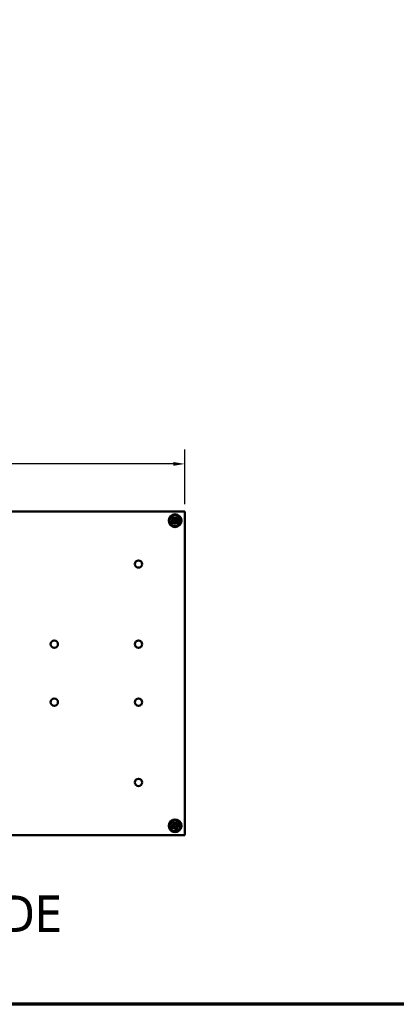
# Model space of a CAD drawing. Header units: millimetres. Extents: x 32 to 2127, y 63 to 1334.
# Tile 10 of 16: x 1334 to 1540, y 63 to 602. Entities that reach past the tile are written whole.
import ezdxf

# ---------------------------------------------------------------- set-up
doc = ezdxf.new("R2010")
doc.units = ezdxf.units.MM
doc.header["$LTSCALE"] = 2.5
for name, color, linetype, lineweight in [('Border (ANSI)', 7, 'Continuous', 70), ('Dimension (ANSI)', 7, 'Continuous', 25), ('Symbol (ANSI)', 7, 'Continuous', 25), ('Visible (ANSI)', 7, 'Continuous', 50)]:
    doc.layers.add(name, color=color, linetype=linetype, lineweight=lineweight)
doc.styles.add('Label Text (ANSI)', font='tahoma.ttf')
doc.styles.add('Note Text (ANSI)', font='tahoma.ttf')
doc.dimstyles.new('Default - mm (ANSI)', dxfattribs={"dimscale": 2.5, "dimtxt": 5, "dimasz": 2.5, "dimexe": 3.175, "dimexo": 1.6002, "dimgap": 0.8, "dimtad": 0, "dimtih": 1, "dimtoh": 1, "dimrnd": 1e-08, "dimzin": 0, "dimdsep": 46, "dimtxsty": 'Note Text (ANSI)', "dimcen": 0.09, "dimdle": 10, "dimclrd": 256, "dimclre": 256, "dimclrt": 256, "dimadec": 1, "dimazin": 0, "dimtfac": 0.6096, "dimtofl": 0, "dimtmove": 0, "dimatfit": 3, "dimldrblk": 'Filled-1', "dimfxl": 1, "dimtolj": 1, "dimtzin": 0, "dimlwd": -1, "dimlwe": -1, "dimarcsym": 0})

# ---------------------------------------------------------------- blocks, each defined once
blk = doc.blocks.new('*D15')
at = {"layer": 'Defpoints', "color": 0, "transparency": 16777216}
for p in [(1424.59, 359.14), (967.41, 333.14), (1424.59, 333.15)]:
    blk.add_point(p, dxfattribs=at)
at = {"layer": 'Dimension (ANSI)', "transparency": 16777216}
for p, q in [((967.41, 337.14), (967.41, 367.08)), ((1424.59, 337.15), (1424.59, 367.08)), ((973.66, 359.14), (1143.87, 359.14)), ((1418.34, 359.14), (1238.55, 359.14))]:
    blk.add_line(p, q, dxfattribs=at)
for points in [[(973.66, 360.18), (973.66, 358.1), (967.41, 359.14)], [(1418.34, 360.18), (1418.34, 358.1), (1424.59, 359.14)]]:
    blk.add_solid(points, dxfattribs=at)
at = {"layer": 'Dimension (ANSI)', "transparency": 16777216, "char_height": 12.5, "attachment_point": 5, "style": 'Note Text (ANSI)'}
for s, insert in [('\\A1; 457.18 mm', (1191.21, 367.68)), ('\\A1;[17.999 in]', (1191.21, 348.96))]:
    blk.add_mtext(s, dxfattribs=dict(at, insert=insert))
blk = doc.blocks.new('Filled-1')
at = {"color": 0}
for p, q in [((0, 0), (-1, 0.333)), ((-1, 0.333), (-1, -0.333)), ((-1, 0), (0, 0)), ((-1, -0.333), (0, 0))]:
    blk.add_line(p, q, dxfattribs=at)
at = {"color": 0, "flags": 128}
blk.add_lwpolyline([(-1, -0.333), (0, 0), (-1, 0.333), (-1, -0.333)], dxfattribs=at)
at = {"color": 0}
blk.add_solid([(-1, -0.333), (0, 0), (-1, 0.333), (-1, -0.333)], dxfattribs=at)
blk = doc.blocks.new('Borders Default Border')
at = {"layer": 'Border (ANSI)', "flags": 128}
blk.add_lwpolyline([(12.7, 25.4), (12.7, 533.4), (850.9, 533.4), (850.9, 25.4), (12.7, 25.4)], dxfattribs=at)

msp = doc.modelspace()

# ---------------------------------------------------------------- linework, layer by layer
at = {"layer": 'Visible (ANSI)'}
for p, q in [((967.4143, 333.1531), (1424.5943, 333.1531)), ((1417.3025, 329.245), (1418.3105, 328.5968)), ((1418.0616, 330.03), (1418.7431, 329.0442)), ((1424.5943, 333.1661), (1418.2443, 333.1661)), ((1418.2443, 333.1661), (1418.2443, 333.1531)), ((1418.2703, 328.8145), (1418.4016, 328.7384)), ((1418.6047, 328.9485), (1418.5243, 329.0772)), ((1419.1263, 328.9762), (1419.2247, 330.2444)), ((1419.2247, 330.2444), (1419.3654, 328.9802)), ((1419.2247, 330.2444), (1419.2437, 329.1089)), ((1419.2437, 329.1089), (1419.2482, 328.8376)), ((1420.3942, 330.069), (1419.7461, 329.0609)), ((1419.9637, 329.1012), (1419.8876, 328.9699)), ((1420.0977, 328.7668), (1420.2264, 328.8472)), ((1421.1792, 329.3098), (1420.1934, 328.6283)), ((1424.5943, 333.1661), (1424.5943, 333.1531)), ((1424.5943, 333.1531), (1424.5943, 156.1151)), ((1417.127, 328.0755), (1418.3912, 328.2162)), ((1417.127, 328.0755), (1418.2625, 328.0945)), ((1418.3952, 327.9771), (1417.127, 328.0755)), ((1417.3415, 326.9124), (1418.3273, 327.5939)), ((1418.1264, 326.1533), (1418.7746, 327.1613)), ((1418.2625, 328.0945), (1418.5338, 328.099)), ((1418.423, 327.4555), (1418.2943, 327.3751)), ((1418.557, 327.121), (1418.6331, 327.2523)), ((1419.296, 325.9778), (1419.1553, 327.242)), ((1419.277, 327.1133), (1419.2725, 327.3846)), ((1419.296, 325.9778), (1419.277, 327.1133)), ((1419.3944, 327.246), (1419.296, 325.9778)), ((1420.459, 326.1923), (1419.7775, 327.1781)), ((1419.916, 327.2738), (1419.9964, 327.1451)), ((1420.2582, 328.1278), (1419.9868, 328.1233)), ((1420.2504, 327.4078), (1420.1191, 327.4838)), ((1420.1255, 328.2452), (1421.3936, 328.1468)), ((1421.3936, 328.1468), (1420.1294, 328.0061)), ((1421.2182, 326.9772), (1420.2101, 327.6254)), ((1421.3936, 328.1468), (1420.2582, 328.1278)), ((1417.3567, 162.1207), (1418.5406, 161.6555)), ((1417.3567, 162.1207), (1418.37, 161.6078)), ((1418.4326, 161.4421), (1417.3567, 162.1207)), ((1418.0575, 163.0734), (1418.6468, 162.0298)), ((1418.37, 161.6078), (1418.6121, 161.4853)), ((1418.7127, 162.2411), (1418.7933, 162.1126)), ((1419.071, 162.2036), (1419.0599, 162.355)), ((1419.0951, 163.4136), (1419.2381, 162.2237)), ((1419.5453, 161.9849), (1420.2239, 163.0607)), ((1419.711, 162.0475), (1419.5885, 161.8054)), ((1420.2239, 163.0607), (1419.711, 162.0475)), ((1420.2239, 163.0607), (1419.7587, 161.8769)), ((1421.1766, 162.36), (1420.133, 161.7707)), ((1420.3443, 161.7048), (1420.2158, 161.6241)), ((1417.0039, 160.9919), (1418.1938, 161.1349)), ((1417.3441, 159.9543), (1418.3876, 160.5436)), ((1418.2138, 160.9678), (1418.0625, 160.9567)), ((1418.1763, 160.6095), (1418.3049, 160.6901)), ((1418.2967, 159.2535), (1418.762, 160.4374)), ((1418.9754, 160.3294), (1418.2967, 159.2535)), ((1418.2967, 159.2535), (1418.8096, 160.2667)), ((1418.8096, 160.2667), (1418.9322, 160.5088)), ((1419.4255, 158.9007), (1419.2826, 160.0906)), ((1419.4497, 160.1106), (1419.4608, 159.9593)), ((1419.808, 160.0731), (1419.7273, 160.2017)), ((1420.4632, 159.2409), (1419.8739, 160.2844)), ((1420.1507, 160.7064), (1419.9086, 160.829)), ((1421.164, 160.1935), (1419.9801, 160.6588)), ((1420.0881, 160.8722), (1421.164, 160.1935)), ((1421.164, 160.1935), (1420.1507, 160.7064)), ((1420.3068, 161.3465), (1420.4582, 161.3576)), ((1421.5168, 161.3223), (1420.3269, 161.1794)), ((1424.5943, 156.1151), (1005.5143, 156.1151))]:
    msp.add_line(p, q, dxfattribs=at)
at = {"layer": 'Visible (ANSI)', "flags": 128}
for points in [[(1417.4645, 329.1529), (1417.4602, 329.1547), (1417.4556, 329.1568), (1417.4507, 329.1591), (1417.4456, 329.1616), (1417.4402, 329.1643), (1417.4346, 329.1671), (1417.429, 329.17), (1417.423, 329.1732), (1417.4167, 329.1766), (1417.41, 329.1803), (1417.403, 329.1842), (1417.3958, 329.1883), (1417.3884, 329.1925), (1417.3811, 329.1968), (1417.3738, 329.201), (1417.3665, 329.2053), (1417.3589, 329.2099), (1417.351, 329.2147), (1417.3429, 329.2196), (1417.3347, 329.2247), (1417.3265, 329.2298), (1417.3183, 329.235), (1417.3103, 329.2401), (1417.3025, 329.245)], [(1417.4645, 329.1529), (1417.5075, 329.1348), (1417.5495, 329.1173), (1417.5904, 329.1001), (1417.6304, 329.0834), (1417.6695, 329.067), (1417.7076, 329.051), (1417.7449, 329.0354), (1417.7814, 329.0201), (1417.817, 329.0051), (1417.8518, 328.9905), (1417.8859, 328.9762), (1417.9193, 328.9622), (1417.952, 328.9485), (1417.9839, 328.935), (1418.0152, 328.9219), (1418.0459, 328.909), (1418.0759, 328.8964), (1418.1053, 328.884), (1418.1342, 328.8718), (1418.1625, 328.8599), (1418.1902, 328.8482), (1418.2174, 328.8368), (1418.2441, 328.8255), (1418.2703, 328.8145)], [(1418.0616, 330.03), (1418.0669, 330.0224), (1418.0722, 330.0145), (1418.0776, 330.0065), (1418.083, 329.9985), (1418.0884, 329.9904), (1418.0936, 329.9825), (1418.0986, 329.9748), (1418.1034, 329.9673), (1418.108, 329.9602), (1418.1125, 329.953), (1418.117, 329.9458), (1418.1214, 329.9387), (1418.1258, 329.9316), (1418.1299, 329.9247), (1418.1338, 329.9181), (1418.1375, 329.9119), (1418.1408, 329.9061), (1418.1439, 329.9005), (1418.1469, 329.8951), (1418.1498, 329.8898), (1418.1525, 329.8847), (1418.1549, 329.8799), (1418.1572, 329.8753), (1418.1591, 329.8712)], [(1418.5243, 329.0772), (1418.5124, 329.1029), (1418.5002, 329.1292), (1418.4879, 329.156), (1418.4753, 329.1834), (1418.4624, 329.2112), (1418.4493, 329.2397), (1418.436, 329.2687), (1418.4223, 329.2982), (1418.4084, 329.3285), (1418.3942, 329.3593), (1418.3797, 329.3908), (1418.3649, 329.423), (1418.3498, 329.4558), (1418.3344, 329.4894), (1418.3186, 329.5238), (1418.3025, 329.5589), (1418.286, 329.5948), (1418.2691, 329.6316), (1418.2518, 329.6692), (1418.2342, 329.7076), (1418.2161, 329.747), (1418.1976, 329.7874), (1418.1786, 329.8288), (1418.1592, 329.8711)], [(1418.4016, 328.7384), (1418.4254, 328.7236), (1418.448, 328.7075), (1418.47, 328.6895), (1418.4913, 328.6698), (1418.5117, 328.6482), (1418.5308, 328.6251), (1418.5484, 328.6006), (1418.5642, 328.5749), (1418.5783, 328.5484), (1418.5903, 328.5213), (1418.6004, 328.4939), (1418.6088, 328.465), (1418.6153, 328.4344), (1418.6198, 328.4027), (1418.6219, 328.3702), (1418.6215, 328.3375), (1418.6186, 328.3051), (1418.6135, 328.2735), (1418.606, 328.2428), (1418.596, 328.2122), (1418.5836, 328.182), (1418.569, 328.1528), (1418.5523, 328.125), (1418.5338, 328.099)], [(1419.2482, 328.8376), (1419.2228, 328.8183), (1419.1956, 328.8007), (1419.1669, 328.7851), (1419.1371, 328.7717), (1419.1068, 328.7607), (1419.0765, 328.7522), (1419.0451, 328.746), (1419.0128, 328.7421), (1418.9801, 328.7405), (1418.9475, 328.7415), (1418.9157, 328.745), (1418.8849, 328.7505), (1418.8557, 328.7579), (1418.828, 328.7671), (1418.8006, 328.7782), (1418.7736, 328.7913), (1418.7474, 328.8063), (1418.7223, 328.8231), (1418.6985, 328.8414), (1418.6763, 328.8611), (1418.6558, 328.8817), (1418.6372, 328.9031), (1418.6203, 328.9251), (1418.6047, 328.9485)], [(1419.8876, 328.9699), (1419.8728, 328.9461), (1419.8567, 328.9235), (1419.8388, 328.9015), (1419.819, 328.8802), (1419.7974, 328.8598), (1419.7743, 328.8406), (1419.7498, 328.8231), (1419.7241, 328.8072), (1419.6976, 328.7932), (1419.6705, 328.7811), (1419.6431, 328.7711), (1419.6142, 328.7627), (1419.5836, 328.7561), (1419.5519, 328.7516), (1419.5194, 328.7495), (1419.4867, 328.75), (1419.4543, 328.7528), (1419.4227, 328.758), (1419.3921, 328.7655), (1419.3614, 328.7754), (1419.3312, 328.7878), (1419.302, 328.8025), (1419.2742, 328.8192), (1419.2482, 328.8376)], [(1419.9868, 328.1233), (1419.9676, 328.1486), (1419.9499, 328.1759), (1419.9343, 328.2046), (1419.9209, 328.2344), (1419.9099, 328.2646), (1419.9014, 328.295), (1419.8952, 328.3264), (1419.8913, 328.3587), (1419.8897, 328.3914), (1419.8907, 328.4239), (1419.8942, 328.4558), (1419.8997, 328.4865), (1419.9071, 328.5157), (1419.9163, 328.5434), (1419.9274, 328.5709), (1419.9405, 328.5979), (1419.9555, 328.6241), (1419.9723, 328.6492), (1419.9906, 328.6729), (1420.0103, 328.6951), (1420.0309, 328.7156), (1420.0523, 328.7343), (1420.0743, 328.7511), (1420.0977, 328.7668)], [(1420.3021, 329.9069), (1420.2841, 329.8639), (1420.2665, 329.822), (1420.2493, 329.781), (1420.2326, 329.741), (1420.2162, 329.702), (1420.2002, 329.6638), (1420.1846, 329.6265), (1420.1693, 329.5901), (1420.1543, 329.5545), (1420.1397, 329.5196), (1420.1254, 329.4855), (1420.1114, 329.4522), (1420.0977, 329.4195), (1420.0843, 329.3875), (1420.0711, 329.3562), (1420.0582, 329.3256), (1420.0456, 329.2956), (1420.0332, 329.2661), (1420.021, 329.2373), (1420.0091, 329.209), (1419.9975, 329.1813), (1419.986, 329.1541), (1419.9747, 329.1274), (1419.9637, 329.1012)], [(1420.2264, 328.8472), (1420.2522, 328.8591), (1420.2784, 328.8712), (1420.3052, 328.8836), (1420.3326, 328.8962), (1420.3604, 328.909), (1420.3889, 328.9221), (1420.4179, 328.9355), (1420.4475, 328.9491), (1420.4777, 328.963), (1420.5085, 328.9772), (1420.54, 328.9917), (1420.5722, 329.0065), (1420.6051, 329.0216), (1420.6387, 329.0371), (1420.673, 329.0529), (1420.7081, 329.069), (1420.744, 329.0855), (1420.7808, 329.1024), (1420.8184, 329.1196), (1420.8568, 329.1373), (1420.8963, 329.1554), (1420.9366, 329.1739), (1420.978, 329.1928), (1421.0203, 329.2123)], [(1420.3021, 329.907), (1420.3039, 329.9112), (1420.306, 329.9158), (1420.3083, 329.9207), (1420.3108, 329.9259), (1420.3135, 329.9313), (1420.3163, 329.9368), (1420.3192, 329.9425), (1420.3224, 329.9484), (1420.3258, 329.9548), (1420.3295, 329.9615), (1420.3335, 329.9685), (1420.3375, 329.9757), (1420.3417, 329.983), (1420.346, 329.9904), (1420.3502, 329.9977), (1420.3546, 330.0049), (1420.3591, 330.0125), (1420.3639, 330.0204), (1420.3689, 330.0285), (1420.3739, 330.0367), (1420.3791, 330.045), (1420.3842, 330.0532), (1420.3893, 330.0612), (1420.3942, 330.069)], [(1421.1792, 329.3098), (1421.1716, 329.3046), (1421.1637, 329.2993), (1421.1557, 329.2938), (1421.1477, 329.2884), (1421.1396, 329.2831), (1421.1317, 329.2779), (1421.124, 329.2728), (1421.1165, 329.268), (1421.1094, 329.2635), (1421.1023, 329.2589), (1421.095, 329.2544), (1421.0879, 329.25), (1421.0808, 329.2457), (1421.074, 329.2416), (1421.0674, 329.2377), (1421.0611, 329.234), (1421.0553, 329.2306), (1421.0497, 329.2275), (1421.0443, 329.2245), (1421.039, 329.2217), (1421.0339, 329.219), (1421.0291, 329.2165), (1421.0246, 329.2143), (1421.0204, 329.2123)], [(1417.3415, 326.9124), (1417.3491, 326.9177), (1417.3569, 326.923), (1417.3649, 326.9284), (1417.373, 326.9338), (1417.381, 326.9392), (1417.389, 326.9444), (1417.3967, 326.9494), (1417.4041, 326.9542), (1417.4113, 326.9588), (1417.4184, 326.9633), (1417.4256, 326.9678), (1417.4328, 326.9722), (1417.4399, 326.9765), (1417.4467, 326.9807), (1417.4533, 326.9846), (1417.4596, 326.9883), (1417.4654, 326.9916), (1417.4709, 326.9947), (1417.4764, 326.9977), (1417.4817, 327.0006), (1417.4868, 327.0033), (1417.4916, 327.0057), (1417.4961, 327.008), (1417.5003, 327.0099)], [(1418.2943, 327.3751), (1418.2685, 327.3632), (1418.2422, 327.351), (1418.2154, 327.3387), (1418.1881, 327.3261), (1418.1602, 327.3132), (1418.1318, 327.3001), (1418.1028, 327.2867), (1418.0732, 327.2731), (1418.043, 327.2592), (1418.0122, 327.245), (1417.9807, 327.2305), (1417.9485, 327.2157), (1417.9156, 327.2006), (1417.882, 327.1852), (1417.8477, 327.1694), (1417.8126, 327.1533), (1417.7767, 327.1368), (1417.7399, 327.1199), (1417.7023, 327.1026), (1417.6638, 327.085), (1417.6244, 327.0669), (1417.5841, 327.0484), (1417.5427, 327.0294), (1417.5003, 327.01)], [(1418.2186, 326.3152), (1418.2167, 326.311), (1418.2147, 326.3064), (1418.2124, 326.3015), (1418.2099, 326.2963), (1418.2072, 326.291), (1418.2044, 326.2854), (1418.2014, 326.2798), (1418.1983, 326.2738), (1418.1948, 326.2675), (1418.1911, 326.2607), (1418.1872, 326.2538), (1418.1832, 326.2466), (1418.179, 326.2392), (1418.1747, 326.2319), (1418.1704, 326.2246), (1418.1661, 326.2173), (1418.1616, 326.2097), (1418.1568, 326.2018), (1418.1518, 326.1937), (1418.1467, 326.1855), (1418.1416, 326.1773), (1418.1365, 326.1691), (1418.1314, 326.1611), (1418.1264, 326.1533)], [(1418.2186, 326.3153), (1418.2366, 326.3583), (1418.2542, 326.4003), (1418.2714, 326.4412), (1418.2881, 326.4812), (1418.3045, 326.5203), (1418.3205, 326.5584), (1418.3361, 326.5957), (1418.3514, 326.6322), (1418.3663, 326.6678), (1418.381, 326.7026), (1418.3953, 326.7367), (1418.4093, 326.7701), (1418.423, 326.8027), (1418.4364, 326.8347), (1418.4496, 326.866), (1418.4625, 326.8967), (1418.4751, 326.9267), (1418.4875, 326.9561), (1418.4996, 326.985), (1418.5115, 327.0133), (1418.5232, 327.041), (1418.5347, 327.0682), (1418.5459, 327.0949), (1418.557, 327.121)], [(1418.5338, 328.099), (1418.5531, 328.0736), (1418.5708, 328.0464), (1418.5864, 328.0177), (1418.5998, 327.9879), (1418.6108, 327.9576), (1418.6192, 327.9273), (1418.6255, 327.8959), (1418.6294, 327.8635), (1418.6309, 327.8309), (1418.6299, 327.7983), (1418.6265, 327.7665), (1418.6209, 327.7357), (1418.6135, 327.7065), (1418.6044, 327.6788), (1418.5933, 327.6514), (1418.5801, 327.6244), (1418.5652, 327.5982), (1418.5484, 327.5731), (1418.5301, 327.5493), (1418.5104, 327.5271), (1418.4897, 327.5066), (1418.4684, 327.488), (1418.4463, 327.4711), (1418.423, 327.4555)], [(1418.6331, 327.2523), (1418.6479, 327.2762), (1418.664, 327.2988), (1418.6819, 327.3207), (1418.7017, 327.3421), (1418.7232, 327.3625), (1418.7464, 327.3816), (1418.7709, 327.3992), (1418.7966, 327.415), (1418.8231, 327.4291), (1418.8502, 327.4411), (1418.8776, 327.4512), (1418.9065, 327.4595), (1418.9371, 327.4661), (1418.9688, 327.4706), (1419.0013, 327.4727), (1419.034, 327.4723), (1419.0664, 327.4694), (1419.098, 327.4642), (1419.1286, 327.4568), (1419.1592, 327.4468), (1419.1894, 327.4344), (1419.2187, 327.4198), (1419.2465, 327.403), (1419.2725, 327.3846)], [(1419.2725, 327.3846), (1419.2979, 327.4039), (1419.3251, 327.4216), (1419.3538, 327.4372), (1419.3836, 327.4506), (1419.4138, 327.4616), (1419.4442, 327.47), (1419.4756, 327.4763), (1419.5079, 327.4802), (1419.5406, 327.4817), (1419.5731, 327.4807), (1419.605, 327.4773), (1419.6358, 327.4717), (1419.6649, 327.4643), (1419.6927, 327.4552), (1419.7201, 327.444), (1419.7471, 327.4309), (1419.7733, 327.4159), (1419.7984, 327.3992), (1419.8221, 327.3808), (1419.8443, 327.3612), (1419.8648, 327.3405), (1419.8835, 327.3192), (1419.9003, 327.2971), (1419.916, 327.2738)], [(1420.1191, 327.4838), (1420.0953, 327.4987), (1420.0727, 327.5148), (1420.0507, 327.5327), (1420.0294, 327.5525), (1420.009, 327.574), (1419.9899, 327.5971), (1419.9723, 327.6217), (1419.9564, 327.6474), (1419.9424, 327.6739), (1419.9303, 327.701), (1419.9203, 327.7284), (1419.9119, 327.7573), (1419.9053, 327.7878), (1419.9008, 327.8196), (1419.8988, 327.852), (1419.8992, 327.8848), (1419.902, 327.9172), (1419.9072, 327.9488), (1419.9147, 327.9794), (1419.9247, 328.01), (1419.937, 328.0402), (1419.9517, 328.0695), (1419.9684, 328.0973), (1419.9868, 328.1233)], [(1419.9964, 327.1451), (1420.0083, 327.1193), (1420.0204, 327.093), (1420.0328, 327.0662), (1420.0454, 327.0389), (1420.0583, 327.011), (1420.0714, 326.9826), (1420.0847, 326.9536), (1420.0983, 326.924), (1420.1123, 326.8938), (1420.1264, 326.863), (1420.1409, 326.8315), (1420.1557, 326.7993), (1420.1708, 326.7664), (1420.1863, 326.7328), (1420.2021, 326.6985), (1420.2182, 326.6634), (1420.2347, 326.6274), (1420.2516, 326.5907), (1420.2688, 326.5531), (1420.2865, 326.5146), (1420.3046, 326.4752), (1420.3231, 326.4349), (1420.3421, 326.3935), (1420.3615, 326.3511)], [(1421.0562, 327.0694), (1421.0132, 327.0874), (1420.9712, 327.105), (1420.9302, 327.1221), (1420.8902, 327.1389), (1420.8512, 327.1553), (1420.813, 327.1713), (1420.7758, 327.1869), (1420.7393, 327.2022), (1420.7037, 327.2171), (1420.6688, 327.2318), (1420.6347, 327.2461), (1420.6014, 327.2601), (1420.5687, 327.2738), (1420.5368, 327.2872), (1420.5055, 327.3004), (1420.4748, 327.3133), (1420.4448, 327.3259), (1420.4153, 327.3383), (1420.3865, 327.3504), (1420.3582, 327.3623), (1420.3305, 327.374), (1420.3033, 327.3855), (1420.2766, 327.3967), (1420.2504, 327.4078)], [(1420.459, 326.1923), (1420.4538, 326.1999), (1420.4485, 326.2077), (1420.4431, 326.2157), (1420.4377, 326.2238), (1420.4323, 326.2318), (1420.4271, 326.2398), (1420.422, 326.2475), (1420.4172, 326.2549), (1420.4127, 326.262), (1420.4082, 326.2692), (1420.4037, 326.2764), (1420.3992, 326.2836), (1420.3949, 326.2906), (1420.3908, 326.2975), (1420.3869, 326.3041), (1420.3832, 326.3104), (1420.3798, 326.3162), (1420.3767, 326.3217), (1420.3737, 326.3272), (1420.3709, 326.3325), (1420.3682, 326.3376), (1420.3657, 326.3424), (1420.3635, 326.3469), (1420.3615, 326.3511)], [(1421.0562, 327.0694), (1421.0604, 327.0675), (1421.065, 327.0654), (1421.0699, 327.0631), (1421.0751, 327.0606), (1421.0805, 327.058), (1421.0861, 327.0552), (1421.0917, 327.0522), (1421.0976, 327.0491), (1421.104, 327.0456), (1421.1107, 327.0419), (1421.1177, 327.038), (1421.1249, 327.0339), (1421.1322, 327.0298), (1421.1396, 327.0255), (1421.1469, 327.0212), (1421.1542, 327.0169), (1421.1618, 327.0124), (1421.1696, 327.0076), (1421.1777, 327.0026), (1421.186, 326.9975), (1421.1942, 326.9924), (1421.2024, 326.9873), (1421.2104, 326.9822), (1421.2182, 326.9772)], [(1418.1578, 162.9163), (1418.1549, 162.9199), (1418.1518, 162.9239), (1418.1485, 162.9282), (1418.1451, 162.9329), (1418.1416, 162.9377), (1418.138, 162.9428), (1418.1344, 162.948), (1418.1306, 162.9536), (1418.1266, 162.9596), (1418.1224, 162.966), (1418.118, 162.9728), (1418.1135, 162.9797), (1418.109, 162.9868), (1418.1045, 162.994), (1418.1, 163.0012), (1418.0956, 163.0084), (1418.091, 163.016), (1418.0863, 163.0239), (1418.0814, 163.0321), (1418.0765, 163.0404), (1418.0716, 163.0488), (1418.0668, 163.0571), (1418.0621, 163.0654), (1418.0575, 163.0734)], [(1418.1578, 162.9163), (1418.1874, 162.8803), (1418.2164, 162.8452), (1418.2446, 162.8109), (1418.2721, 162.7774), (1418.2991, 162.7447), (1418.3253, 162.7128), (1418.351, 162.6815), (1418.3761, 162.651), (1418.4007, 162.6212), (1418.4247, 162.592), (1418.4482, 162.5634), (1418.4711, 162.5355), (1418.4936, 162.5081), (1418.5156, 162.4813), (1418.5372, 162.4551), (1418.5583, 162.4294), (1418.579, 162.4042), (1418.5992, 162.3795), (1418.6191, 162.3553), (1418.6385, 162.3316), (1418.6576, 162.3083), (1418.6763, 162.2855), (1418.6947, 162.2631), (1418.7127, 162.2411)], [(1418.7933, 162.1126), (1418.8075, 162.0883), (1418.82, 162.0635), (1418.831, 162.0374), (1418.8407, 162.01), (1418.8487, 161.9814), (1418.8548, 161.9521), (1418.8589, 161.9222), (1418.861, 161.892), (1418.861, 161.862), (1418.859, 161.8325), (1418.8551, 161.8035), (1418.849, 161.7741), (1418.8406, 161.744), (1418.8298, 161.7138), (1418.8165, 161.6841), (1418.8008, 161.6554), (1418.7832, 161.628), (1418.7639, 161.6025), (1418.743, 161.5789), (1418.7199, 161.5564), (1418.6948, 161.5355), (1418.6682, 161.5165), (1418.6405, 161.4997), (1418.6121, 161.4853)], [(1419.0599, 162.355), (1419.0614, 162.3833), (1419.0629, 162.4123), (1419.0645, 162.4417), (1419.0661, 162.4718), (1419.0677, 162.5024), (1419.0694, 162.5337), (1419.0711, 162.5655), (1419.0728, 162.5981), (1419.0746, 162.6313), (1419.0765, 162.6652), (1419.0783, 162.6998), (1419.0803, 162.7352), (1419.0822, 162.7713), (1419.0842, 162.8082), (1419.0863, 162.846), (1419.0884, 162.8845), (1419.0906, 162.924), (1419.0928, 162.9644), (1419.0951, 163.0057), (1419.0974, 163.048), (1419.0998, 163.0913), (1419.1022, 163.1356), (1419.1047, 163.181), (1419.1073, 163.2276)], [(1419.5885, 161.8054), (1419.557, 161.8002), (1419.5247, 161.7973), (1419.492, 161.7969), (1419.4595, 161.7989), (1419.4276, 161.8033), (1419.3968, 161.81), (1419.3661, 161.8191), (1419.3356, 161.8307), (1419.306, 161.8446), (1419.2777, 161.8607), (1419.2511, 161.8786), (1419.2265, 161.8978), (1419.2042, 161.918), (1419.1839, 161.939), (1419.1648, 161.9617), (1419.1471, 161.9859), (1419.1309, 162.0113), (1419.1165, 162.0379), (1419.1041, 162.0652), (1419.0936, 162.0929), (1419.0851, 162.1207), (1419.0786, 162.1483), (1419.0739, 162.1757), (1419.071, 162.2036)], [(1419.0951, 163.4136), (1419.0962, 163.4044), (1419.0973, 163.395), (1419.0983, 163.3854), (1419.0993, 163.3757), (1419.1003, 163.3661), (1419.1012, 163.3567), (1419.1021, 163.3475), (1419.1029, 163.3387), (1419.1036, 163.3302), (1419.1043, 163.3218), (1419.1049, 163.3133), (1419.1054, 163.3049), (1419.106, 163.2967), (1419.1064, 163.2887), (1419.1068, 163.281), (1419.1071, 163.2738), (1419.1074, 163.267), (1419.1076, 163.2607), (1419.1077, 163.2545), (1419.1077, 163.2485), (1419.1077, 163.2427), (1419.1076, 163.2373), (1419.1075, 163.2322), (1419.1073, 163.2276)], [(1420.2158, 161.6241), (1420.1915, 161.61), (1420.1667, 161.5975), (1420.1407, 161.5864), (1420.1132, 161.5768), (1420.0846, 161.5688), (1420.0553, 161.5627), (1420.0254, 161.5586), (1419.9953, 161.5565), (1419.9652, 161.5565), (1419.9357, 161.5584), (1419.9068, 161.5623), (1419.8773, 161.5684), (1419.8472, 161.5768), (1419.817, 161.5877), (1419.7873, 161.601), (1419.7586, 161.6166), (1419.7312, 161.6343), (1419.7057, 161.6536), (1419.6821, 161.6745), (1419.6597, 161.6976), (1419.6387, 161.7226), (1419.6197, 161.7492), (1419.6029, 161.777), (1419.5885, 161.8054)], [(1421.0195, 162.2597), (1420.9835, 162.23), (1420.9484, 162.2011), (1420.9141, 162.1729), (1420.8806, 162.1453), (1420.8479, 162.1184), (1420.816, 162.0921), (1420.7848, 162.0664), (1420.7542, 162.0413), (1420.7244, 162.0168), (1420.6952, 161.9928), (1420.6666, 161.9693), (1420.6387, 161.9463), (1420.6113, 161.9238), (1420.5845, 161.9018), (1420.5583, 161.8803), (1420.5326, 161.8592), (1420.5074, 161.8385), (1420.4827, 161.8182), (1420.4585, 161.7984), (1420.4348, 161.7789), (1420.4115, 161.7599), (1420.3887, 161.7411), (1420.3663, 161.7228), (1420.3443, 161.7048)], [(1421.0195, 162.2597), (1421.0231, 162.2626), (1421.0271, 162.2657), (1421.0315, 162.2689), (1421.0361, 162.2723), (1421.041, 162.2759), (1421.046, 162.2795), (1421.0513, 162.2831), (1421.0568, 162.2869), (1421.0628, 162.2909), (1421.0692, 162.2951), (1421.076, 162.2995), (1421.0829, 162.3039), (1421.09, 162.3085), (1421.0972, 162.313), (1421.1044, 162.3174), (1421.1116, 162.3219), (1421.1192, 162.3264), (1421.1271, 162.3312), (1421.1353, 162.336), (1421.1436, 162.3409), (1421.152, 162.3458), (1421.1603, 162.3507), (1421.1686, 162.3554), (1421.1766, 162.36)], [(1417.0039, 160.9919), (1417.0131, 160.993), (1417.0225, 160.9941), (1417.0321, 160.9951), (1417.0417, 160.9961), (1417.0513, 160.9971), (1417.0608, 160.998), (1417.07, 160.9989), (1417.0788, 160.9997), (1417.0872, 161.0004), (1417.0957, 161.001), (1417.1041, 161.0017), (1417.1126, 161.0022), (1417.1208, 161.0027), (1417.1288, 161.0032), (1417.1365, 161.0036), (1417.1437, 161.0039), (1417.1504, 161.0042), (1417.1568, 161.0043), (1417.163, 161.0045), (1417.169, 161.0045), (1417.1748, 161.0045), (1417.1802, 161.0044), (1417.1852, 161.0043), (1417.1898, 161.0041)], [(1418.0625, 160.9567), (1418.0341, 160.9582), (1418.0052, 160.9597), (1417.9757, 160.9613), (1417.9457, 160.9629), (1417.9151, 160.9645), (1417.8838, 160.9662), (1417.8519, 160.9679), (1417.8194, 160.9696), (1417.7862, 160.9714), (1417.7523, 160.9733), (1417.7176, 160.9751), (1417.6823, 160.9771), (1417.6462, 160.979), (1417.6092, 160.981), (1417.5715, 160.9831), (1417.5329, 160.9852), (1417.4935, 160.9874), (1417.4531, 160.9896), (1417.4118, 160.9919), (1417.3695, 160.9942), (1417.3262, 160.9966), (1417.2819, 160.999), (1417.2364, 161.0015), (1417.1899, 161.0041)], [(1417.5011, 160.0546), (1417.4975, 160.0517), (1417.4936, 160.0486), (1417.4892, 160.0453), (1417.4846, 160.0419), (1417.4797, 160.0384), (1417.4746, 160.0348), (1417.4694, 160.0312), (1417.4639, 160.0274), (1417.4578, 160.0234), (1417.4514, 160.0192), (1417.4447, 160.0148), (1417.4378, 160.0103), (1417.4306, 160.0058), (1417.4235, 160.0013), (1417.4163, 159.9968), (1417.409, 159.9924), (1417.4015, 159.9878), (1417.3936, 159.9831), (1417.3854, 159.9782), (1417.3771, 159.9733), (1417.3687, 159.9684), (1417.3603, 159.9636), (1417.3521, 159.9588), (1417.3441, 159.9543)], [(1417.5012, 160.0546), (1417.5372, 160.0842), (1417.5723, 160.1132), (1417.6066, 160.1414), (1417.6401, 160.1689), (1417.6728, 160.1958), (1417.7047, 160.2221), (1417.7359, 160.2478), (1417.7664, 160.2729), (1417.7963, 160.2975), (1417.8255, 160.3215), (1417.854, 160.345), (1417.882, 160.3679), (1417.9094, 160.3904), (1417.9361, 160.4124), (1417.9624, 160.434), (1417.9881, 160.4551), (1418.0133, 160.4757), (1418.0379, 160.496), (1418.0621, 160.5159), (1418.0859, 160.5353), (1418.1091, 160.5544), (1418.132, 160.5731), (1418.1544, 160.5915), (1418.1763, 160.6095)], [(1418.6121, 161.4853), (1418.6173, 161.4538), (1418.6202, 161.4215), (1418.6206, 161.3888), (1418.6186, 161.3562), (1418.6142, 161.3244), (1418.6075, 161.2935), (1418.5984, 161.2629), (1418.5868, 161.2324), (1418.5729, 161.2028), (1418.5568, 161.1745), (1418.5389, 161.1479), (1418.5196, 161.1233), (1418.4995, 161.101), (1418.4785, 161.0807), (1418.4558, 161.0616), (1418.4316, 161.0439), (1418.4061, 161.0277), (1418.3796, 161.0133), (1418.3523, 161.0008), (1418.3246, 160.9904), (1418.2967, 160.9819), (1418.2691, 160.9754), (1418.2418, 160.9707), (1418.2138, 160.9678)], [(1418.3049, 160.6901), (1418.3291, 160.7043), (1418.3539, 160.7168), (1418.38, 160.7278), (1418.4075, 160.7375), (1418.436, 160.7455), (1418.4654, 160.7516), (1418.4953, 160.7557), (1418.5254, 160.7577), (1418.5554, 160.7578), (1418.585, 160.7558), (1418.6139, 160.7519), (1418.6434, 160.7458), (1418.6735, 160.7374), (1418.7037, 160.7266), (1418.7334, 160.7133), (1418.7621, 160.6976), (1418.7895, 160.68), (1418.815, 160.6607), (1418.8386, 160.6398), (1418.861, 160.6167), (1418.882, 160.5916), (1418.901, 160.565), (1418.9178, 160.5373), (1418.9322, 160.5088)], [(1418.9322, 160.5088), (1418.9636, 160.5141), (1418.9959, 160.517), (1419.0286, 160.5174), (1419.0612, 160.5153), (1419.0931, 160.5109), (1419.1239, 160.5043), (1419.1546, 160.4951), (1419.185, 160.4836), (1419.2147, 160.4697), (1419.2429, 160.4536), (1419.2695, 160.4357), (1419.2941, 160.4164), (1419.3165, 160.3963), (1419.3368, 160.3753), (1419.3558, 160.3526), (1419.3736, 160.3284), (1419.3898, 160.3029), (1419.4042, 160.2764), (1419.4166, 160.2491), (1419.4271, 160.2213), (1419.4356, 160.1935), (1419.4421, 160.1659), (1419.4467, 160.1386), (1419.4497, 160.1106)], [(1419.4255, 158.9007), (1419.4245, 158.9098), (1419.4234, 158.9193), (1419.4223, 158.9289), (1419.4213, 158.9385), (1419.4204, 158.9481), (1419.4194, 158.9576), (1419.4186, 158.9668), (1419.4178, 158.9756), (1419.4171, 158.984), (1419.4164, 158.9925), (1419.4158, 159.0009), (1419.4152, 159.0093), (1419.4147, 159.0176), (1419.4143, 159.0256), (1419.4139, 159.0333), (1419.4135, 159.0405), (1419.4133, 159.0472), (1419.4131, 159.0536), (1419.413, 159.0598), (1419.413, 159.0658), (1419.413, 159.0715), (1419.413, 159.077), (1419.4132, 159.082), (1419.4134, 159.0866)], [(1419.4608, 159.9593), (1419.4593, 159.9309), (1419.4578, 159.902), (1419.4562, 159.8725), (1419.4546, 159.8425), (1419.453, 159.8118), (1419.4513, 159.7806), (1419.4496, 159.7487), (1419.4478, 159.7162), (1419.446, 159.683), (1419.4442, 159.6491), (1419.4423, 159.6144), (1419.4404, 159.5791), (1419.4384, 159.5429), (1419.4364, 159.506), (1419.4344, 159.4683), (1419.4323, 159.4297), (1419.4301, 159.3902), (1419.4279, 159.3499), (1419.4256, 159.3086), (1419.4233, 159.2663), (1419.4209, 159.223), (1419.4184, 159.1787), (1419.4159, 159.1332), (1419.4134, 159.0867)], [(1419.7273, 160.2017), (1419.7132, 160.2259), (1419.7007, 160.2507), (1419.6896, 160.2768), (1419.68, 160.3043), (1419.672, 160.3328), (1419.6659, 160.3622), (1419.6618, 160.3921), (1419.6597, 160.4222), (1419.6597, 160.4522), (1419.6617, 160.4818), (1419.6655, 160.5107), (1419.6716, 160.5402), (1419.6801, 160.5703), (1419.6909, 160.6005), (1419.7042, 160.6302), (1419.7198, 160.6589), (1419.7375, 160.6863), (1419.7568, 160.7118), (1419.7777, 160.7354), (1419.8008, 160.7578), (1419.8258, 160.7788), (1419.8524, 160.7978), (1419.8802, 160.8146), (1419.9086, 160.829)], [(1420.3629, 159.398), (1420.3332, 159.434), (1420.3043, 159.4691), (1420.2761, 159.5034), (1420.2485, 159.5368), (1420.2216, 159.5695), (1420.1953, 159.6015), (1420.1696, 159.6327), (1420.1445, 159.6632), (1420.12, 159.6931), (1420.096, 159.7223), (1420.0725, 159.7508), (1420.0495, 159.7788), (1420.0271, 159.8061), (1420.005, 159.8329), (1419.9835, 159.8592), (1419.9624, 159.8849), (1419.9417, 159.9101), (1419.9215, 159.9347), (1419.9016, 159.9589), (1419.8821, 159.9827), (1419.8631, 160.0059), (1419.8444, 160.0288), (1419.826, 160.0511), (1419.808, 160.0731)], [(1419.9086, 160.829), (1419.9034, 160.8604), (1419.9005, 160.8927), (1419.9001, 160.9254), (1419.9021, 160.958), (1419.9065, 160.9899), (1419.9132, 161.0207), (1419.9223, 161.0514), (1419.9339, 161.0818), (1419.9478, 161.1114), (1419.9639, 161.1397), (1419.9818, 161.1663), (1420.001, 161.1909), (1420.0212, 161.2133), (1420.0422, 161.2336), (1420.0649, 161.2526), (1420.0891, 161.2704), (1420.1145, 161.2866), (1420.1411, 161.301), (1420.1684, 161.3134), (1420.1961, 161.3239), (1420.224, 161.3324), (1420.2515, 161.3389), (1420.2789, 161.3435), (1420.3068, 161.3465)], [(1420.3629, 159.3979), (1420.3658, 159.3943), (1420.3689, 159.3903), (1420.3721, 159.386), (1420.3756, 159.3814), (1420.3791, 159.3765), (1420.3827, 159.3714), (1420.3863, 159.3662), (1420.3901, 159.3607), (1420.3941, 159.3546), (1420.3983, 159.3482), (1420.4027, 159.3415), (1420.4071, 159.3345), (1420.4117, 159.3274), (1420.4162, 159.3202), (1420.4207, 159.313), (1420.4251, 159.3058), (1420.4297, 159.2983), (1420.4344, 159.2904), (1420.4393, 159.2822), (1420.4442, 159.2739), (1420.4491, 159.2655), (1420.4539, 159.2571), (1420.4586, 159.2489), (1420.4632, 159.2409)], [(1420.4582, 161.3576), (1420.4865, 161.3561), (1420.5155, 161.3545), (1420.5449, 161.353), (1420.575, 161.3514), (1420.6056, 161.3498), (1420.6369, 161.3481), (1420.6688, 161.3464), (1420.7013, 161.3446), (1420.7345, 161.3428), (1420.7684, 161.341), (1420.803, 161.3391), (1420.8384, 161.3372), (1420.8745, 161.3352), (1420.9114, 161.3332), (1420.9492, 161.3312), (1420.9878, 161.329), (1421.0272, 161.3269), (1421.0676, 161.3247), (1421.1089, 161.3224), (1421.1512, 161.3201), (1421.1945, 161.3177), (1421.2388, 161.3152), (1421.2842, 161.3127), (1421.3308, 161.3101)], [(1421.5168, 161.3223), (1421.5076, 161.3213), (1421.4982, 161.3202), (1421.4886, 161.3191), (1421.4789, 161.3181), (1421.4693, 161.3171), (1421.4599, 161.3162), (1421.4507, 161.3154), (1421.4419, 161.3146), (1421.4334, 161.3139), (1421.425, 161.3132), (1421.4165, 161.3126), (1421.4081, 161.312), (1421.3999, 161.3115), (1421.3919, 161.311), (1421.3842, 161.3107), (1421.377, 161.3103), (1421.3703, 161.3101), (1421.3639, 161.3099), (1421.3577, 161.3098), (1421.3517, 161.3097), (1421.3459, 161.3098), (1421.3405, 161.3098), (1421.3355, 161.31), (1421.3309, 161.3102)]]:
    msp.add_lwpolyline(points, dxfattribs=at)
at = {"layer": 'Visible (ANSI)'}
for centre, radius in [((1419.2603, 328.1111), 3.5), ((1419.2603, 328.1111), 3.0226), ((1399.1943, 304.3591), 1.981), ((1353.1568, 260.5091), 2.0193), ((1399.1943, 260.5091), 2.0193), ((1353.1568, 228.7591), 2.0193), ((1399.1943, 228.7591), 2.0193), ((1399.1943, 184.9091), 1.981), ((1419.2603, 161.1571), 3.5), ((1419.2603, 161.1571), 3.0226)]:
    msp.add_circle(centre, radius, dxfattribs=at)
for centre, radius, start, end in [((1419.2603, 328.1111), 1.2145, 127.305419, 144.609576), ((1418.1625, 328.3666), 0.2738, 326.681236, 57.257743), ((1418.9683, 329.1999), 0.2738, 214.657252, 305.233759), ((1419.5158, 329.209), 0.2738, 236.681236, 327.257743), ((1419.2603, 328.1111), 1.2145, 37.305419, 54.609576), ((1420.3491, 328.4031), 0.2738, 124.657252, 215.233759), ((1419.2603, 328.1111), 1.2145, 217.305419, 234.609576), ((1418.1716, 327.8191), 0.2738, 304.657252, 35.233759), ((1419.0049, 327.0132), 0.2738, 56.681236, 147.257743), ((1419.5523, 327.0224), 0.2738, 34.657252, 125.233759), ((1419.2603, 328.1111), 1.2145, 307.305419, 324.609576), ((1420.3582, 327.8557), 0.2738, 146.681236, 237.257743), ((1418.4084, 161.8952), 0.2738, 298.875724, 29.452231), ((1419.2603, 161.1571), 1.2145, 99.499907, 116.804064), ((1419.5099, 162.2564), 0.2738, 186.851739, 277.428246), ((1419.9984, 162.0091), 0.2738, 208.875724, 299.452231), ((1419.2603, 161.1571), 1.2145, 9.499907, 26.804064), ((1419.2603, 161.1571), 1.2145, 189.499907, 206.804064), ((1418.1611, 161.4067), 0.2738, 276.851739, 7.428246), ((1418.5222, 160.3052), 0.2738, 28.875724, 119.452231), ((1419.0108, 160.0579), 0.2738, 6.851739, 97.428246), ((1419.2603, 161.1571), 1.2145, 279.499907, 296.804064), ((1420.1123, 160.419), 0.2738, 118.875724, 209.452231), ((1420.3596, 160.9076), 0.2738, 96.851739, 187.428246)]:
    msp.add_arc(centre, radius, start, end, dxfattribs=at)
for centre, major_axis, start_param, end_param in [((1419.0066, 329.1969), (0.2523, -0.0196), 5.28161437, 6.0023434), ((1419.4777, 329.2048), (0.2515, 0.028), 3.42243456, 4.14316359), ((1418.1667, 328.3285), (-0.028, 0.2515), 3.42243456, 4.14316359), ((1418.1746, 327.8574), (0.0196, 0.2523), 5.28161437, 6.0023434), ((1419.043, 327.0175), (-0.2515, -0.028), 3.42243456, 4.14316359), ((1419.5141, 327.0254), (-0.2523, 0.0196), 5.28161437, 6.0023434), ((1420.3461, 328.3649), (-0.0196, -0.2523), 5.28161437, 6.0023434), ((1420.354, 327.8938), (0.028, -0.2515), 3.42243456, 4.14316359), ((1418.3944, 161.8595), (0.0926, 0.2356), 3.42243456, 4.14316359), ((1418.1816, 161.4391), (0.135, 0.2141), 5.28161437, 6.0023434), ((1419.5424, 162.2359), (0.2141, -0.135), 5.28161437, 6.0023434), ((1419.9627, 162.0231), (0.2356, -0.0926), 3.42243456, 4.14316359), ((1418.5579, 160.2911), (-0.2356, 0.0926), 3.42243456, 4.14316359), ((1418.9783, 160.0784), (-0.2141, 0.135), 5.28161437, 6.0023434), ((1420.1263, 160.4547), (-0.0926, -0.2356), 3.42243456, 4.14316359), ((1420.3391, 160.8751), (-0.135, -0.2141), 5.28161437, 6.0023434)]:
    msp.add_ellipse(centre, major_axis=major_axis, ratio=0.98845192, start_param=start_param, end_param=end_param, dxfattribs=at)

# ---------------------------------------------------------------- block references
at = {"xscale": 2.5, "yscale": 2.5, "zscale": 2.5}
msp.add_blockref('Borders Default Border', (0, 0), dxfattribs=at)

# ---------------------------------------------------------------- texts
at = {"layer": 'Symbol (ANSI)', "insert": (1008.5152, 102.6698), "char_height": 20, "attachment_point": 7, "style": 'Label Text (ANSI)'}
msp.add_mtext('ASSEMBLY - VIEW FROM SIDE', dxfattribs=at)

# ---------------------------------------------------------------- dimensions: what is measured, and where the dimension line sits
at = {"layer": 'Dimension (ANSI)'}
dim = msp.add_linear_dim(base=(1424.5943, 359.1401), p1=(967.4143, 333.1435), p2=(1424.5943, 333.1531), angle=180, text=' <> mm\\X[17.999 in]', dimstyle='Default - mm (ANSI)', override={"dimgap": 0.8, "dimtih": 0, "dimtoh": 0, "dimdec": 2, "dimpost": '', "dimtol": 0, "dimlim": 0, "dimtp": 0, "dimtm": 0, "dimtdec": 2, "dimatfit": 1}, dxfattribs=at)
dim.commit()
dim.dimension.update_dxf_attribs({"geometry": '*D15', "text_midpoint": (1191.2087, 359.1401), "dimtype": 160})

doc.saveas('drawing.dxf')
